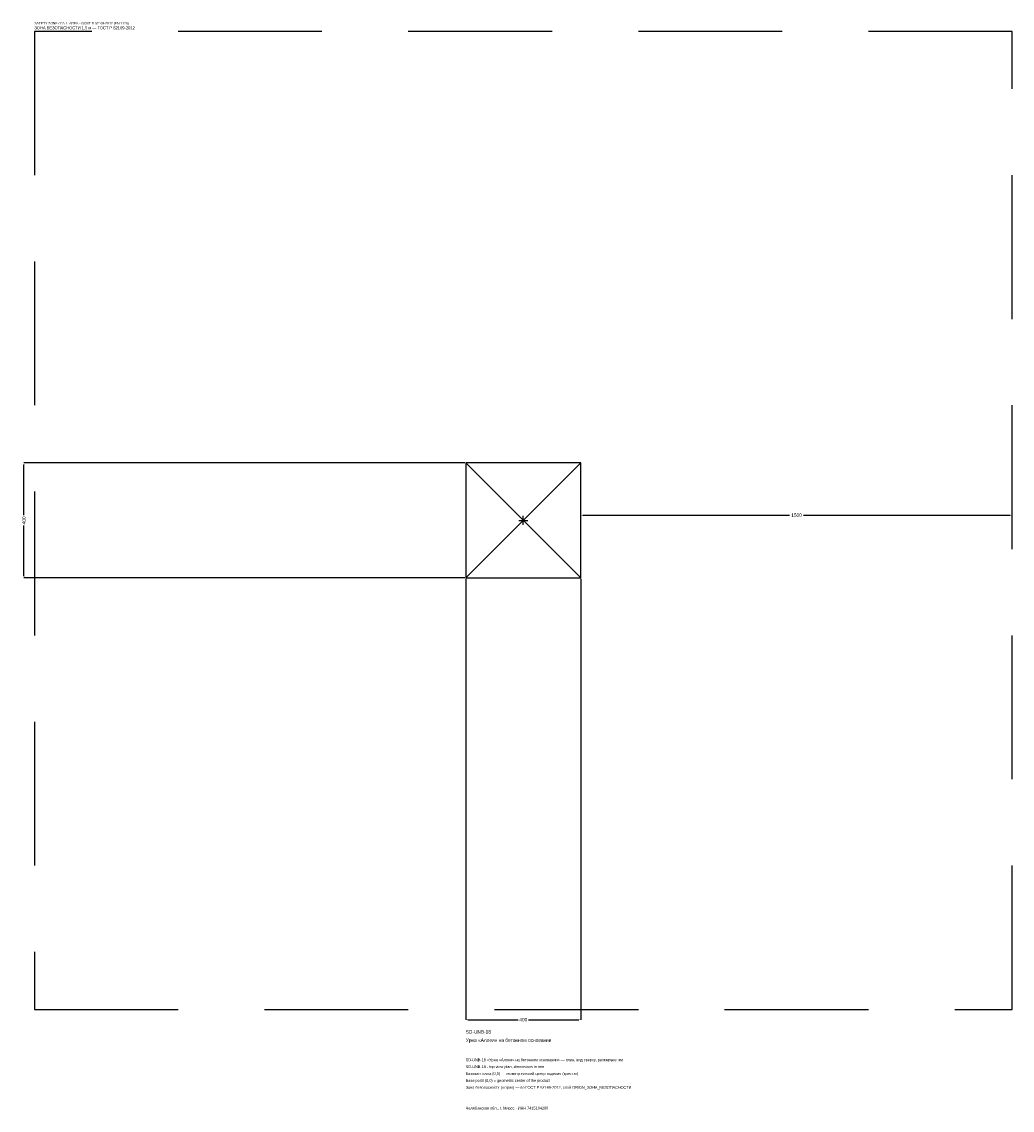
# Model space of a CAD drawing. Header units: metres. Extents: x -1744 to 1700, y -2050 to 1733.
import ezdxf

# ---------------------------------------------------------------- set-up
doc = ezdxf.new("R2010")
doc.units = ezdxf.units.M
doc.linetypes.add('DASHED', pattern=[800, 500, -300])
for name, color, linetype in [('ЗСК_ДАННЫЕ', 3, 'Continuous'), ('ЗСК_ЗОНА_БЕЗОПАСНОСТИ', 1, 'Continuous'), ('ЗСК_КОНТУР', 7, 'Continuous'), ('ЗСК_РАЗМЕРЫ', 8, 'Continuous')]:
    doc.layers.add(name, color=color, linetype=linetype)
doc.dimstyles.new('ORION', dxfattribs={"dimtxt": 12, "dimasz": 7.2, "dimexe": 1.25, "dimexo": 3.6, "dimtad": 1, "dimdec": 0, "dimcen": 2.5, "dimazin": 3, "dimtfac": 1, "dimtmove": 0, "dimatfit": 3})

# ---------------------------------------------------------------- blocks, each defined once
blk = doc.blocks.new('_CLOSEDFILLED')
at = {"color": 0, "linetype": 'BYBLOCK'}
blk.add_solid([(-1, 0.16), (0, 0), (-1, -0.16)], dxfattribs=at)
blk = doc.blocks.new('*D1')
for p, q in [((-200, -203.6), (-200, -1736)), ((200, -203.6), (200, -1736)), ((-192.8, -1736), (-18, -1736)), ((18, -1736), (192.8, -1736))]:
    blk.add_line(p, q)
at = {"layer": 'Defpoints'}
for p in [(-200, -200), (200, -200), (-200, -1736)]:
    blk.add_point(p, dxfattribs=at)
at = {"layer": 'ЗСК_РАЗМЕРЫ', "xscale": 7.199999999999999, "yscale": 7.199999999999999, "rotation": 180}
blk.add_blockref('_CLOSEDFILLED', (-200, -1736), dxfattribs=at)
at = {"layer": 'ЗСК_РАЗМЕРЫ', "xscale": 7.199999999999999, "yscale": 7.199999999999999}
blk.add_blockref('_CLOSEDFILLED', (200, -1736), dxfattribs=at)
at = {"layer": 'ЗСК_РАЗМЕРЫ', "insert": (0, -1736), "char_height": 12, "attachment_point": 5}
blk.add_mtext('400', dxfattribs=at)
blk = doc.blocks.new('*D2')
for p, q in [((-203.6, 200), (-1736, 200)), ((-1736, 18), (-1736, 192.8)), ((-1736, -192.8), (-1736, -18)), ((-203.6, -200), (-1736, -200))]:
    blk.add_line(p, q)
at = {"layer": 'Defpoints'}
for p in [(-200, 200), (-1736, -200), (-200, -200)]:
    blk.add_point(p, dxfattribs=at)
at = {"layer": 'ЗСК_РАЗМЕРЫ', "xscale": 7.199999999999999, "yscale": 7.199999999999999}
for p, rotation in [((-1736, 200), 90), ((-1736, -200), 270)]:
    blk.add_blockref('_CLOSEDFILLED', p, dxfattribs=dict(at, rotation=rotation))
at = {"layer": 'ЗСК_РАЗМЕРЫ', "insert": (-1736, 0), "char_height": 12, "attachment_point": 5, "rotation": 90}
blk.add_mtext('400', dxfattribs=at)
blk = doc.blocks.new('*D3')
for p, q in [((200, 3.6), (200, 18)), ((207.2, 18), (926, 18)), ((974, 18), (1692.8, 18)), ((1700, 3.6), (1700, 18))]:
    blk.add_line(p, q)
at = {"layer": 'Defpoints'}
for p in [(200, 18), (200, 0), (1700, 0)]:
    blk.add_point(p, dxfattribs=at)
at = {"layer": 'ЗСК_РАЗМЕРЫ', "xscale": 7.199999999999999, "yscale": 7.199999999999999, "rotation": 180}
blk.add_blockref('_CLOSEDFILLED', (200, 18), dxfattribs=at)
at = {"layer": 'ЗСК_РАЗМЕРЫ', "xscale": 7.199999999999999, "yscale": 7.199999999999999}
blk.add_blockref('_CLOSEDFILLED', (1700, 18), dxfattribs=at)
at = {"layer": 'ЗСК_РАЗМЕРЫ', "insert": (950, 18), "char_height": 12, "attachment_point": 5}
blk.add_mtext('1500', dxfattribs=at)
blk = doc.blocks.new('ОРИОН SD-UNB-18 Урна Аллея на бетонном основании')
at = {"layer": 'ЗСК_ЗОНА_БЕЗОПАСНОСТИ', "linetype": 'DASHED'}
blk.add_lwpolyline([(-1700, -1700), (1700, -1700), (1700, 1700), (-1700, 1700)], close=True, dxfattribs=at)
at = {"layer": 'ЗСК_КОНТУР'}
for p, q in [((-200, -200), (200, 200)), ((-200, 200), (200, -200))]:
    blk.add_line(p, q, dxfattribs=at)
blk.add_lwpolyline([(-200, -200), (200, -200), (200, 200), (-200, 200)], close=True, dxfattribs=at)
at = {"layer": 'ЗСК_РАЗМЕРЫ'}
for p, q in [((-16, 0), (16, 0)), ((0, -16), (0, 16))]:
    blk.add_line(p, q, dxfattribs=at)
at = {"layer": 'ЗСК_ДАННЫЕ'}
for tag, p in [('АРТИКУЛ', (-200, -1784)), ('НАИМЕНОВАНИЕ', (-200, -1812.8))]:
    blk.add_attdef(tag, p, '', height=12, dxfattribs=at)
at = {"layer": 'ЗСК_ДАННЫЕ', "flags": 1}
for tag, p in [('ПРОИЗВОДИТЕЛЬ', (-200, -1841.6)), ('ТЕЛЕФОН', (-200, -1870.4)), ('САЙТ', (-200, -1928)), ('АДРЕС', (-200, -1956.8)), ('РЕКВИЗИТЫ', (-200, -1985.6)), ('ГАБАРИТЫ', (-200, -2014.4)), ('ЗОНА_БЕЗОПАСНОСТИ', (-200, -2043.2))]:
    blk.add_attdef(tag, p, '', height=12, dxfattribs=at)
at = {"layer": 'ЗСК_ЗОНА_БЕЗОПАСНОСТИ', "color": 1}
for s, height, p in [('SAFETY ZONE / FALL AREA - GOST R 52169-2012 (EN 1176)', 8.4, (-1700, 1724)), ('ЗОНА БЕЗОПАСНОСТИ 1,5 м — ГОСТ Р 52169-2012', 10.2, (-1700, 1707.2))]:
    blk.add_text(s, height=height, dxfattribs=at).set_placement(p)
at = {"layer": 'ЗСК_РАЗМЕРЫ'}
dim = blk.add_linear_dim(base=(-1736, -200), p1=(-200, -200), p2=(-200, 200), angle=90, dimstyle='ORION', dxfattribs=at)
dim.commit()
dim.dimension.update_dxf_attribs({"geometry": '*D2', "text_midpoint": (-1736, 0)})
for base, p1, p2, picture, middle in [((200, 18), (200, 0), (1700, 0), '*D3', (950, 18)), ((-200, -1736), (-200, -200), (200, -200), '*D1', (0, -1736))]:
    dim = blk.add_linear_dim(base=base, p1=p1, p2=p2, dimstyle='ORION', dxfattribs=at)
    dim.commit()
    dim.dimension.update_dxf_attribs({"geometry": picture, "text_midpoint": middle})

msp = doc.modelspace()

# ---------------------------------------------------------------- block references
msp.add_blockref('ОРИОН SD-UNB-18 Урна Аллея на бетонном основании', (0, 0)).add_auto_attribs({'АРТИКУЛ': 'SD-UNB-18', 'НАИМЕНОВАНИЕ': 'Урна «Аллея» на бетонном основании'})

# ---------------------------------------------------------------- texts
at = {"layer": 'ЗСК_ДАННЫЕ', "color": 3}
for s, p in [('SD-UNB-18 «Урна «Аллея» на бетонном основании» — план, вид сверху, размеры в мм', (-200, -1880)), ('SD-UNB-18 - top view plan, dimensions in mm', (-200, -1904)), ('Челябинская обл., г. Миасс · ИНН 7415104200', (-200, -2048))]:
    msp.add_text(s, height=9.6, dxfattribs=at).set_placement(p)
at = {"layer": 'ЗСК_ДАННЫЕ', "color": 7}
for s, p in [('Базовая точка (0,0) — геометрический центр изделия (крестик)', (-200, -1928)), ('Base point (0,0) = geometric center of the product', (-200, -1952))]:
    msp.add_text(s, height=9.6, dxfattribs=at).set_placement(p)
at = {"layer": 'ЗСК_ДАННЫЕ', "color": 1}
msp.add_text('Зона безопасности (штрих) — по ГОСТ Р 52169-2012, слой ORION_ЗОНА_БЕЗОПАСНОСТИ', height=9.6, dxfattribs=at).set_placement((-200, -1976))

doc.saveas('drawing.dxf')
